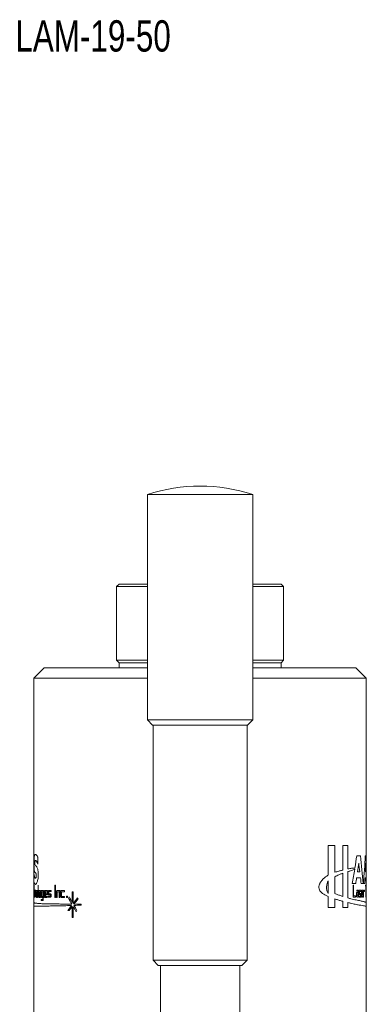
# Model space of a CAD drawing. Header units: inches. Extents: x 2.7 to 19.3, y 1.6 to 16.1.
# Tile 2 of 4: x 2.7 to 4.8, y 8.8 to 14.7. Entities that reach past the tile are written whole.
import ezdxf

# ---------------------------------------------------------------- set-up
doc = ezdxf.new("R2010")
doc.units = ezdxf.units.IN
doc.header["$MEASUREMENT"] = 0
doc.layers.add('SLD-0', color=7, linetype='Continuous')
doc.styles.add('SLDTEXTSTYLE0', font='TXT', dxfattribs={"width": 0.75})

msp = doc.modelspace()

# ---------------------------------------------------------------- linework, layer by layer
at = {"color": 7, "linetype": 'Continuous', "lineweight": 15}
for p, q in [((3.4546, 11.8864), (3.4546, 10.5377)), ((3.4546, 11.8864), (3.4797, 11.8864)), ((3.4797, 11.8864), (4.0846, 11.8864)), ((4.0846, 10.5377), (4.0846, 11.8864)), ((3.2846, 11.3499), (3.2696, 11.3349)), ((3.2696, 11.3349), (3.2696, 10.8949)), ((3.4546, 11.3349), (3.2696, 11.3349)), ((3.2846, 11.3499), (3.4546, 11.3499)), ((4.0846, 11.3499), (4.2546, 11.3499)), ((4.2696, 11.3349), (4.0846, 11.3349)), ((4.2696, 11.3349), (4.2546, 11.3499)), ((4.2696, 10.8949), (4.2696, 11.3349)), ((2.8366, 10.8499), (2.7746, 10.7879)), ((2.8366, 10.8499), (3.4546, 10.8499)), ((3.2696, 10.8949), (3.2846, 10.8799)), ((3.2696, 10.8949), (3.4546, 10.8949)), ((3.2846, 10.8799), (3.2846, 10.8499)), ((3.2846, 10.8799), (3.4546, 10.8799)), ((4.0846, 10.8949), (4.2696, 10.8949)), ((4.0846, 10.8799), (4.2546, 10.8799)), ((4.0846, 10.8499), (4.7026, 10.8499)), ((4.2546, 10.8799), (4.2696, 10.8949)), ((4.2546, 10.8499), (4.2546, 10.8799)), ((4.7646, 10.7879), (4.7026, 10.8499)), ((2.7746, 10.7879), (2.7746, 9.6328)), ((3.4546, 10.7879), (2.7746, 10.7879)), ((4.7646, 10.7879), (4.0846, 10.7879)), ((4.7646, 9.6328), (4.7646, 10.7879)), ((3.4546, 10.5377), (3.4859, 10.5064)), ((3.4546, 10.5377), (3.4797, 10.5377)), ((3.4797, 10.5377), (4.0846, 10.5377)), ((3.5084, 10.5064), (3.4859, 10.5064)), ((3.4881, 10.5064), (3.4881, 9.0997)), ((4.0534, 10.5064), (3.5084, 10.5064)), ((4.0511, 9.0997), (4.0511, 10.5064)), ((4.0534, 10.5064), (4.0846, 10.5377)), ((4.5373, 9.7861), (4.5372, 9.6081)), ((4.5767, 9.6255), (4.5768, 9.7861)), ((4.6233, 9.786), (4.6233, 9.6388)), ((4.6547, 9.6457), (4.6547, 9.786)), ((4.764, 9.6328), (4.7638, 9.7242)), ((2.7989, 9.6738), (2.7989, 9.7159)), ((2.7746, 9.6328), (2.7746, 9.5574)), ((2.7752, 9.5574), (2.7753, 9.6328)), ((2.7757, 9.6117), (2.7757, 9.5696)), ((4.6232, 9.4813), (4.6233, 9.6198)), ((4.6546, 9.472), (4.6547, 9.6298)), ((4.7646, 9.5574), (4.7646, 9.6328)), ((2.7746, 9.5575), (2.7746, 9.4436)), ((2.775, 9.5575), (2.7752, 9.5574)), ((2.777, 9.5489), (2.777, 9.4762)), ((2.7775, 9.5178), (2.7775, 9.5489)), ((2.7998, 9.5487), (2.7998, 9.476)), ((2.8014, 9.476), (2.8014, 9.5487)), ((2.9006, 9.5479), (2.9005, 9.4752)), ((2.9041, 9.4752), (2.9041, 9.5479)), ((4.5371, 9.4985), (4.5372, 9.5744)), ((4.5767, 9.5988), (4.5766, 9.4985)), ((4.6853, 9.5493), (4.6853, 9.4838)), ((4.6888, 9.485), (4.6888, 9.5493)), ((4.76, 9.5492), (4.76, 9.5432)), ((4.7633, 9.5432), (4.7633, 9.5492)), ((4.7644, 9.5575), (4.7643, 9.5575)), ((4.7646, 9.4436), (4.7646, 9.5575)), ((2.7747, 9.511), (2.7747, 9.4821)), ((2.7748, 9.4821), (2.7748, 9.5098)), ((2.776, 9.5098), (2.776, 9.5173)), ((2.7775, 9.4762), (2.7775, 9.5102)), ((2.7796, 9.5102), (2.7796, 9.4762)), ((2.7805, 9.4762), (2.7805, 9.5114)), ((2.7821, 9.5119), (2.7821, 9.4767)), ((2.783, 9.4767), (2.783, 9.5107)), ((2.7863, 9.5107), (2.7863, 9.4767)), ((2.7876, 9.4767), (2.7876, 9.5119)), ((2.7895, 9.5105), (2.7895, 9.4816)), ((2.7908, 9.5093), (2.7908, 9.4816)), ((2.7953, 9.4816), (2.7953, 9.5093)), ((2.797, 9.4816), (2.797, 9.5105)), ((2.8049, 9.51), (2.8049, 9.4811)), ((2.8067, 9.5088), (2.8067, 9.4811)), ((2.8129, 9.4811), (2.8129, 9.5088)), ((2.8152, 9.4811), (2.8152, 9.51)), ((2.8189, 9.5101), (2.8189, 9.4812)), ((2.8211, 9.5089), (2.8211, 9.4812)), ((2.8285, 9.4812), (2.8285, 9.5089)), ((2.8312, 9.4628), (2.8312, 9.5101)), ((2.8354, 9.5159), (2.8354, 9.4743)), ((2.8379, 9.4743), (2.8379, 9.5159)), ((2.8424, 9.5103), (2.8424, 9.4814)), ((2.845, 9.4814), (2.8451, 9.4902)), ((2.8451, 9.5091), (2.8451, 9.4967)), ((2.854, 9.4967), (2.854, 9.509)), ((2.8573, 9.4965), (2.8573, 9.5102)), ((2.8614, 9.5112), (2.8614, 9.4974)), ((2.8644, 9.4976), (2.8644, 9.51)), ((2.8752, 9.491), (2.8752, 9.4823)), ((2.878, 9.5099), (2.878, 9.5175)), ((2.878, 9.4823), (2.878, 9.4912)), ((2.9107, 9.5105), (2.9106, 9.4752)), ((2.9144, 9.4752), (2.9144, 9.5092)), ((2.9266, 9.5092), (2.9266, 9.4752)), ((2.931, 9.4752), (2.931, 9.5104)), ((2.9359, 9.5105), (2.9359, 9.4816)), ((2.9399, 9.4816), (2.94, 9.5093)), ((2.9579, 9.5093), (2.9579, 9.5168)), ((3.0047, 9.5087), (3.0047, 9.4453)), ((3.0103, 9.4393), (3.0103, 9.5087)), ((4.7057, 9.4978), (4.7057, 9.484)), ((4.7085, 9.4976), (4.7084, 9.4852)), ((4.7085, 9.5192), (4.7085, 9.5129)), ((4.716, 9.5129), (4.716, 9.5041)), ((4.716, 9.4852), (4.716, 9.4975)), ((4.7182, 9.484), (4.7182, 9.5129)), ((4.7212, 9.512), (4.7212, 9.4982)), ((4.7233, 9.4984), (4.7233, 9.5108)), ((4.7303, 9.4918), (4.7303, 9.4831)), ((4.7319, 9.5108), (4.7319, 9.5183)), ((4.7319, 9.4831), (4.7319, 9.492)), ((4.7357, 9.5125), (4.7357, 9.4836)), ((4.7374, 9.5113), (4.7374, 9.4989)), ((4.7374, 9.4836), (4.7374, 9.4924)), ((4.7426, 9.4989), (4.7426, 9.5112)), ((4.7443, 9.4987), (4.7443, 9.5124)), ((4.7468, 9.5127), (4.7467, 9.4775)), ((4.7481, 9.4775), (4.7481, 9.5115)), ((4.7534, 9.5115), (4.7534, 9.5191)), ((4.7617, 9.5432), (4.7617, 9.4765)), ((4.7622, 9.4765), (4.7622, 9.5432)), ((4.7638, 9.5111), (4.7638, 9.4822)), ((4.7641, 9.5099), (4.7641, 9.4975)), ((4.7641, 9.4822), (4.7641, 9.491)), ((4.7646, 9.4973), (4.7646, 9.5111)), ((4.7646, 9.4975), (4.7646, 9.5099)), ((2.7746, 9.4436), (2.7746, 9.4229)), ((2.776, 9.4758), (2.776, 9.4821)), ((2.8189, 9.4628), (2.8189, 9.4564)), ((2.8291, 9.4748), (2.8291, 9.4628)), ((2.854, 9.475), (2.854, 9.4814)), ((2.8614, 9.4823), (2.8614, 9.4759)), ((2.9579, 9.4752), (2.9579, 9.4816)), ((2.9703, 9.4828), (2.9703, 9.474)), ((2.9754, 9.474), (2.9754, 9.4828)), ((3.058, 9.4287), (3.058, 9.434)), ((4.5371, 9.4811), (4.5371, 9.4149)), ((4.5766, 9.4148), (4.5766, 9.4663)), ((4.6232, 9.4523), (4.6232, 9.4148)), ((4.6546, 9.4147), (4.6546, 9.4441)), ((4.6999, 9.4774), (4.6999, 9.485)), ((4.7212, 9.4831), (4.7212, 9.4768)), ((4.7426, 9.4772), (4.7426, 9.4836)), ((4.7646, 9.4758), (4.7646, 9.4822)), ((4.7646, 9.4229), (4.7646, 9.4436)), ((2.7746, 9.4229), (2.7746, 7.0999)), ((3.0047, 9.4215), (3.0046, 9.3542)), ((3.0102, 9.3542), (3.0103, 9.4203)), ((4.7646, 7.0999), (4.7646, 9.4229)), ((3.4881, 9.0997), (3.5194, 9.0684)), ((3.4881, 9.0997), (4.0511, 9.0997)), ((4.0199, 9.0684), (4.0511, 9.0997)), ((4.0199, 9.0684), (3.5194, 9.0684)), ((3.5321, 9.0684), (3.5321, 7.9444)), ((4.0071, 7.9444), (4.0071, 9.0684))]:
    msp.add_line(p, q, dxfattribs=at)
msp.add_arc((3.7696, 10.9192), 1.0172, 71.96136, 108.03864, dxfattribs=at)
for points in [[(4.5768, 9.7861), (4.5642, 9.7861), (4.551, 9.7861), (4.5373, 9.7861)], [(4.6547, 9.786), (4.6449, 9.786), (4.6344, 9.786), (4.6233, 9.786)], [(4.7076, 9.7244), (4.704, 9.7), (4.7003, 9.6756), (4.6964, 9.6512)], [(4.7292, 9.7244), (4.7229, 9.7244), (4.7157, 9.7244), (4.7076, 9.7244)], [(4.7459, 9.5576), (4.7412, 9.6132), (4.7357, 9.6688), (4.7292, 9.7244)], [(4.7583, 9.7242), (4.7556, 9.6687), (4.7519, 9.6132), (4.7474, 9.5576)], [(4.7638, 9.7242), (4.7629, 9.7242), (4.761, 9.7242), (4.7583, 9.7242)], [(4.719, 9.6809), (4.7168, 9.6635), (4.7144, 9.6462), (4.7119, 9.6288)], [(4.7256, 9.6288), (4.7235, 9.6461), (4.7213, 9.6635), (4.719, 9.6809)], [(4.7617, 9.6807), (4.7611, 9.6633), (4.7605, 9.646), (4.7597, 9.6286)], [(4.7632, 9.6285), (4.7628, 9.6459), (4.7623, 9.6633), (4.7617, 9.6807)], [(4.6952, 9.6439), (4.6906, 9.6152), (4.6858, 9.5865), (4.6807, 9.5578)], [(4.7119, 9.6288), (4.7168, 9.6288), (4.7214, 9.6288), (4.7256, 9.6288)], [(4.7597, 9.6286), (4.7612, 9.6286), (4.7624, 9.6286), (4.7632, 9.6285)], [(2.7775, 9.5489), (2.7774, 9.5489), (2.7772, 9.5489), (2.777, 9.5489)], [(2.8014, 9.5487), (2.8009, 9.5487), (2.8003, 9.5487), (2.7998, 9.5487)], [(2.9041, 9.5479), (2.9029, 9.5479), (2.9017, 9.5479), (2.9006, 9.5479)], [(4.6807, 9.5578), (4.6881, 9.5578), (4.695, 9.5578), (4.7015, 9.5578)], [(4.6888, 9.5493), (4.6877, 9.5493), (4.6865, 9.5493), (4.6853, 9.5493)], [(4.7015, 9.5578), (4.7033, 9.5694), (4.705, 9.581), (4.7067, 9.5927)], [(4.7067, 9.5927), (4.7154, 9.5927), (4.7231, 9.5926), (4.7299, 9.5926)], [(4.7299, 9.5926), (4.7312, 9.581), (4.7325, 9.5693), (4.7337, 9.5577)], [(4.7337, 9.5577), (4.7383, 9.5577), (4.7423, 9.5577), (4.7459, 9.5576)], [(4.7474, 9.5576), (4.7508, 9.5576), (4.7537, 9.5576), (4.7561, 9.5576)], [(4.7561, 9.5576), (4.7568, 9.5692), (4.7574, 9.5808), (4.758, 9.5925)], [(4.758, 9.5925), (4.761, 9.5925), (4.763, 9.5924), (4.7639, 9.5924)], [(4.7633, 9.5492), (4.7625, 9.5492), (4.7614, 9.5492), (4.76, 9.5492)], [(4.7639, 9.5924), (4.7641, 9.5808), (4.7643, 9.5691), (4.7644, 9.5575)], [(2.776, 9.5173), (2.7754, 9.5174), (2.775, 9.5174), (2.7748, 9.5174)], [(2.7748, 9.5098), (2.7751, 9.5098), (2.7755, 9.5098), (2.776, 9.5098)], [(2.7798, 9.5178), (2.7789, 9.5178), (2.7782, 9.5178), (2.7775, 9.5178)], [(2.7775, 9.5102), (2.7781, 9.5102), (2.7788, 9.5102), (2.7796, 9.5102)], [(2.7866, 9.5183), (2.7853, 9.5183), (2.784, 9.5183), (2.7829, 9.5183)], [(2.783, 9.5107), (2.784, 9.5107), (2.7851, 9.5107), (2.7863, 9.5107)], [(2.7957, 9.5168), (2.7939, 9.5168), (2.7922, 9.5168), (2.7906, 9.5169)], [(2.7953, 9.5093), (2.7937, 9.5093), (2.7922, 9.5093), (2.7908, 9.5093)], [(2.8134, 9.5163), (2.811, 9.5163), (2.8087, 9.5164), (2.8065, 9.5164)], [(2.8129, 9.5088), (2.8107, 9.5088), (2.8087, 9.5088), (2.8067, 9.5088)], [(2.8291, 9.5164), (2.8262, 9.5164), (2.8235, 9.5164), (2.8208, 9.5164)], [(2.8285, 9.5089), (2.8259, 9.5089), (2.8235, 9.5089), (2.8211, 9.5089)], [(2.8379, 9.5159), (2.8371, 9.5159), (2.8362, 9.5159), (2.8354, 9.5159)], [(2.8547, 9.5166), (2.8513, 9.5166), (2.8479, 9.5166), (2.8447, 9.5166)], [(2.854, 9.509), (2.8509, 9.509), (2.8479, 9.5091), (2.8451, 9.5091)], [(2.8451, 9.4967), (2.8479, 9.4967), (2.8509, 9.4967), (2.854, 9.4967)], [(2.8451, 9.4902), (2.8482, 9.4901), (2.8514, 9.4901), (2.8547, 9.4901)], [(2.878, 9.5175), (2.8732, 9.5175), (2.8685, 9.5175), (2.864, 9.5175)], [(2.864, 9.4911), (2.8676, 9.491), (2.8714, 9.491), (2.8752, 9.491)], [(2.8644, 9.51), (2.8688, 9.51), (2.8733, 9.5099), (2.878, 9.5099)], [(2.8752, 9.4976), (2.8715, 9.4976), (2.8679, 9.4976), (2.8644, 9.4976)], [(2.9276, 9.5168), (2.9229, 9.5168), (2.9184, 9.5168), (2.9139, 9.5168)], [(2.9144, 9.5092), (2.9184, 9.5092), (2.9224, 9.5092), (2.9266, 9.5092)], [(2.9579, 9.5168), (2.9516, 9.5169), (2.9454, 9.5169), (2.9394, 9.5169)], [(2.94, 9.5093), (2.9458, 9.5093), (2.9518, 9.5093), (2.9579, 9.5093)], [(3.0103, 9.5087), (3.0085, 9.5087), (3.0066, 9.5087), (3.0047, 9.5087)], [(4.716, 9.5041), (4.7133, 9.5041), (4.7106, 9.5041), (4.7078, 9.5041)], [(4.7163, 9.5192), (4.7138, 9.5192), (4.7112, 9.5192), (4.7085, 9.5192)], [(4.7085, 9.5129), (4.711, 9.5129), (4.7135, 9.5129), (4.716, 9.5129)], [(4.716, 9.4975), (4.7135, 9.4976), (4.711, 9.4976), (4.7085, 9.4976)], [(4.7319, 9.5183), (4.7291, 9.5183), (4.7262, 9.5183), (4.7231, 9.5183)], [(4.7231, 9.4919), (4.7256, 9.4919), (4.728, 9.4919), (4.7303, 9.4918)], [(4.7233, 9.5108), (4.7264, 9.5108), (4.7292, 9.5108), (4.7319, 9.5108)], [(4.7303, 9.4984), (4.7281, 9.4984), (4.7258, 9.4984), (4.7233, 9.4984)], [(4.743, 9.5188), (4.7412, 9.5188), (4.7392, 9.5188), (4.7372, 9.5188)], [(4.7426, 9.5112), (4.7409, 9.5113), (4.7392, 9.5113), (4.7374, 9.5113)], [(4.7374, 9.4989), (4.7392, 9.4989), (4.7409, 9.4989), (4.7426, 9.4989)], [(4.7374, 9.4924), (4.7394, 9.4924), (4.7412, 9.4923), (4.743, 9.4923)], [(4.7534, 9.5191), (4.7517, 9.5191), (4.7499, 9.5191), (4.7479, 9.5191)], [(4.7481, 9.5115), (4.75, 9.5115), (4.7518, 9.5115), (4.7534, 9.5115)], [(4.76, 9.5432), (4.7606, 9.5432), (4.7612, 9.5432), (4.7617, 9.5432)], [(4.7622, 9.5432), (4.7626, 9.5432), (4.763, 9.5432), (4.7633, 9.5432)], [(4.7646, 9.5174), (4.7645, 9.5174), (4.7643, 9.5174), (4.764, 9.5174)], [(4.7646, 9.5099), (4.7645, 9.5099), (4.7643, 9.5099), (4.7641, 9.5099)], [(4.7641, 9.4975), (4.7643, 9.4975), (4.7645, 9.4975), (4.7646, 9.4975)], [(4.7641, 9.491), (4.7644, 9.491), (4.7645, 9.491), (4.7646, 9.4909)], [(2.776, 9.4821), (2.7755, 9.4821), (2.7751, 9.4821), (2.7748, 9.4821)], [(2.7748, 9.4758), (2.775, 9.4758), (2.7754, 9.4758), (2.776, 9.4758)], [(2.777, 9.4762), (2.7772, 9.4762), (2.7774, 9.4762), (2.7775, 9.4762)], [(2.7796, 9.4762), (2.7799, 9.4762), (2.7802, 9.4762), (2.7805, 9.4762)], [(2.7821, 9.4767), (2.7824, 9.4767), (2.7827, 9.4767), (2.783, 9.4767)], [(2.7863, 9.4767), (2.7867, 9.4767), (2.7872, 9.4767), (2.7876, 9.4767)], [(2.7906, 9.4753), (2.7922, 9.4753), (2.7939, 9.4752), (2.7957, 9.4752)], [(2.7908, 9.4816), (2.7922, 9.4816), (2.7937, 9.4816), (2.7953, 9.4816)], [(2.7998, 9.476), (2.8003, 9.476), (2.8009, 9.476), (2.8014, 9.476)], [(2.8064, 9.4748), (2.8087, 9.4748), (2.811, 9.4747), (2.8134, 9.4747)], [(2.8067, 9.4811), (2.8087, 9.4811), (2.8107, 9.4811), (2.8129, 9.4811)], [(2.8291, 9.4628), (2.8255, 9.4628), (2.8221, 9.4628), (2.8189, 9.4628)], [(2.8189, 9.4564), (2.8221, 9.4564), (2.8255, 9.4564), (2.8291, 9.4564)], [(2.8208, 9.4748), (2.8235, 9.4748), (2.8262, 9.4748), (2.8291, 9.4748)], [(2.8211, 9.4812), (2.8235, 9.4812), (2.8259, 9.4812), (2.8285, 9.4812)], [(2.8354, 9.4743), (2.8362, 9.4743), (2.8371, 9.4743), (2.8379, 9.4743)], [(2.8447, 9.475), (2.8477, 9.475), (2.8508, 9.475), (2.854, 9.475)], [(2.854, 9.4814), (2.8509, 9.4814), (2.8479, 9.4814), (2.845, 9.4814)], [(2.8752, 9.4823), (2.8705, 9.4823), (2.8658, 9.4823), (2.8614, 9.4823)], [(2.8614, 9.4759), (2.8658, 9.4759), (2.8704, 9.4759), (2.8752, 9.4759)], [(2.9005, 9.4752), (2.9017, 9.4752), (2.9029, 9.4752), (2.9041, 9.4752)], [(2.9106, 9.4752), (2.9119, 9.4752), (2.9131, 9.4752), (2.9144, 9.4752)], [(2.9266, 9.4752), (2.928, 9.4752), (2.9295, 9.4752), (2.931, 9.4752)], [(2.9394, 9.4753), (2.9454, 9.4753), (2.9516, 9.4753), (2.9579, 9.4752)], [(2.9579, 9.4816), (2.9518, 9.4816), (2.9458, 9.4816), (2.9399, 9.4816)], [(2.9754, 9.4828), (2.9737, 9.4828), (2.972, 9.4828), (2.9703, 9.4828)], [(2.9703, 9.474), (2.972, 9.474), (2.9737, 9.474), (2.9754, 9.474)], [(2.9866, 9.4779), (2.9849, 9.4757), (2.9832, 9.4734), (2.9816, 9.4711)], [(2.9816, 9.4711), (2.9882, 9.4591), (2.9949, 9.4471), (3.0018, 9.435)], [(3.0047, 9.4453), (2.9985, 9.4562), (2.9925, 9.4671), (2.9866, 9.4779)], [(3.0365, 9.4726), (3.0276, 9.4615), (3.0188, 9.4504), (3.0103, 9.4393)], [(3.0149, 9.4348), (3.0231, 9.4454), (3.0315, 9.4559), (3.04, 9.4665)], [(3.058, 9.434), (3.0431, 9.4343), (3.0288, 9.4345), (3.0149, 9.4348)], [(3.015, 9.4273), (3.0288, 9.4278), (3.0432, 9.4282), (3.058, 9.4287)], [(3.0327, 9.397), (3.0267, 9.4071), (3.0208, 9.4172), (3.015, 9.4273)], [(3.04, 9.4665), (3.0388, 9.4686), (3.0377, 9.4706), (3.0365, 9.4726)], [(4.6878, 9.4774), (4.692, 9.4774), (4.696, 9.4774), (4.6999, 9.4774)], [(4.6999, 9.485), (4.6963, 9.485), (4.6926, 9.485), (4.6888, 9.485)], [(4.7078, 9.4777), (4.7107, 9.4776), (4.7135, 9.4776), (4.7162, 9.4776)], [(4.7084, 9.4852), (4.711, 9.4852), (4.7135, 9.4852), (4.716, 9.4852)], [(4.7303, 9.4831), (4.7274, 9.4831), (4.7244, 9.4831), (4.7212, 9.4831)], [(4.7212, 9.4768), (4.7244, 9.4767), (4.7274, 9.4767), (4.7303, 9.4767)], [(4.7372, 9.4772), (4.7391, 9.4772), (4.7409, 9.4772), (4.7426, 9.4772)], [(4.7426, 9.4836), (4.7409, 9.4836), (4.7392, 9.4836), (4.7374, 9.4836)], [(4.7467, 9.4775), (4.7472, 9.4775), (4.7477, 9.4775), (4.7481, 9.4775)], [(4.7617, 9.4765), (4.7618, 9.4765), (4.762, 9.4765), (4.7622, 9.4765)], [(4.764, 9.4758), (4.7643, 9.4758), (4.7645, 9.4758), (4.7646, 9.4758)], [(4.7646, 9.4822), (4.7645, 9.4822), (4.7643, 9.4822), (4.7641, 9.4822)], [(3.0008, 9.4269), (2.9934, 9.4169), (2.986, 9.407), (2.9789, 9.3971)], [(2.9789, 9.3971), (2.9814, 9.3971), (2.984, 9.3971), (2.9865, 9.3971)], [(2.9865, 9.3971), (2.9925, 9.4052), (2.9985, 9.4133), (3.0047, 9.4215)], [(3.0103, 9.4203), (3.0164, 9.4098), (3.0226, 9.3993), (3.0289, 9.3888)], [(3.0289, 9.3888), (3.0302, 9.3915), (3.0314, 9.3943), (3.0327, 9.397)], [(4.5371, 9.4149), (4.5508, 9.4149), (4.564, 9.4149), (4.5766, 9.4148)], [(4.6232, 9.4148), (4.6343, 9.4147), (4.6447, 9.4147), (4.6546, 9.4147)], [(3.0046, 9.3542), (3.0065, 9.3542), (3.0084, 9.3542), (3.0102, 9.3542)]]:
    msp.add_open_spline(points, degree=3, dxfattribs=at)
for points, knots in [([(2.7989, 9.7159), (2.7978, 9.7176), (2.7958, 9.7211), (2.792, 9.7272), (2.7875, 9.7322), (2.7831, 9.7322), (2.7801, 9.728), (2.7783, 9.7217), (2.7772, 9.7149), (2.7765, 9.7054), (2.776, 9.6926), (2.7758, 9.6776), (2.7758, 9.6645), (2.776, 9.6551), (2.7763, 9.6494), (2.7767, 9.6447), (2.7773, 9.6397), (2.7782, 9.6348), (2.78, 9.6285), (2.782, 9.6249), (2.784, 9.6231), (2.7849, 9.6225), (2.7856, 9.622), (2.7862, 9.6214), (2.7868, 9.6207), (2.7874, 9.6195), (2.788, 9.6178), (2.7885, 9.6152), (2.7889, 9.6122), (2.7891, 9.6088), (2.7891, 9.605), (2.7889, 9.6013), (2.7886, 9.598), (2.788, 9.5944), (2.787, 9.5916), (2.7858, 9.5905), (2.7847, 9.5902), (2.7836, 9.5899), (2.7826, 9.59), (2.7814, 9.5912), (2.78, 9.5943), (2.7786, 9.599), (2.7774, 9.6039), (2.7764, 9.608), (2.7759, 9.6105), (2.7757, 9.6117)], [0, 0, 0, 0, 0.0311403, 0.0622787, 0.1245158, 0.1867663, 0.2490011, 0.2824785, 0.311407, 0.3427165, 0.3740411, 0.4055292, 0.4369621, 0.4526016, 0.4681172, 0.4826257, 0.4995433, 0.5306441, 0.5617836, 0.6240587, 0.6395965, 0.6550383, 0.6628019, 0.6706372, 0.6794525, 0.6866607, 0.6961686, 0.7045139, 0.7113857, 0.7182915, 0.7262073, 0.7341085, 0.7419061, 0.750098, 0.7655066, 0.7813652, 0.7975287, 0.8132588, 0.8286566, 0.8440697, 0.8753145, 0.9066618, 0.9377498, 0.9688309, 1, 1, 1, 1]), ([(2.7757, 9.5696), (2.776, 9.5681), (2.7765, 9.5654), (2.7779, 9.5605), (2.7801, 9.5554), (2.7838, 9.5526), (2.7877, 9.5543), (2.791, 9.5588), (2.7937, 9.5642), (2.7965, 9.5713), (2.799, 9.5814), (2.8006, 9.5926), (2.8012, 9.6025), (2.8015, 9.6127), (2.801, 9.6231), (2.8001, 9.6324), (2.7987, 9.6407), (2.7965, 9.6489), (2.7936, 9.6561), (2.7909, 9.6603), (2.7883, 9.6636), (2.7864, 9.6657), (2.7849, 9.6668), (2.7839, 9.6675), (2.7831, 9.6682), (2.7825, 9.6688), (2.782, 9.6698), (2.7815, 9.6712), (2.7811, 9.6733), (2.7808, 9.676), (2.7806, 9.6796), (2.7806, 9.6835), (2.7808, 9.687), (2.7812, 9.6893), (2.7817, 9.6915), (2.7824, 9.6939), (2.7837, 9.6962), (2.7855, 9.6964), (2.7879, 9.6943), (2.7905, 9.6916), (2.7932, 9.6875), (2.796, 9.6811), (2.7979, 9.6762), (2.7989, 9.6738)], [0, 0, 0, 0, 0.0363432, 0.0623343, 0.1246632, 0.1907887, 0.2493063, 0.280654, 0.311682, 0.3430307, 0.3742695, 0.4057611, 0.4214807, 0.4371321, 0.4683915, 0.484063, 0.4996687, 0.5309104, 0.5620813, 0.5976986, 0.6244451, 0.6556112, 0.6712333, 0.6868383, 0.6992606, 0.7085279, 0.7178461, 0.7263562, 0.7341474, 0.7425974, 0.7499084, 0.7578626, 0.7655868, 0.7734385, 0.7815456, 0.7973035, 0.8127689, 0.8436749, 0.8752088, 0.9066056, 0.9376255, 0.9686745, 1, 1, 1, 1]), ([(4.5372, 9.6081), (4.5344, 9.6064), (4.529, 9.603), (4.5179, 9.5957), (4.5071, 9.5865), (4.4971, 9.5753), (4.4912, 9.5671), (4.4871, 9.5601), (4.4834, 9.5524), (4.4804, 9.5413), (4.4818, 9.527), (4.4867, 9.5145), (4.4943, 9.5055), (4.5056, 9.4973), (4.5171, 9.4902), (4.5286, 9.4848), (4.5343, 9.4823), (4.5371, 9.4811)], [0, 0, 0, 0, 0.062188, 0.124405, 0.248787, 0.313265, 0.373357, 0.407517, 0.437522, 0.499313, 0.56205, 0.626071, 0.688341, 0.751216, 0.875603, 0.937709, 1, 1, 1, 1]), ([(4.6233, 9.6388), (4.6208, 9.6381), (4.616, 9.6369), (4.6084, 9.6349), (4.5991, 9.6324), (4.5886, 9.6294), (4.5805, 9.6268), (4.5767, 9.6255)], [0, 0, 0, 0, 0.165586, 0.332251, 0.500008, 0.769451, 1, 1, 1, 1]), ([(4.6233, 9.6198), (4.6207, 9.6188), (4.6156, 9.617), (4.608, 9.6141), (4.599, 9.6103), (4.5886, 9.6055), (4.5806, 9.601), (4.5767, 9.5988)], [0, 0, 0, 0, 0.176439, 0.343092, 0.500022, 0.757565, 1, 1, 1, 1]), ([(4.6964, 9.6512), (4.6941, 9.651), (4.6898, 9.6506), (4.6832, 9.65), (4.6754, 9.6491), (4.6661, 9.6478), (4.6585, 9.6464), (4.6547, 9.6457)], [0, 0, 0, 0, 0.180268, 0.346933, 0.500006, 0.749129, 1, 1, 1, 1]), ([(4.6547, 9.6298), (4.6561, 9.6302), (4.6598, 9.6313), (4.6671, 9.6335), (4.6764, 9.6365), (4.6863, 9.6401), (4.6924, 9.6427), (4.6952, 9.6439)], [0, 0, 0, 0, 0.097287, 0.250004, 0.500004, 0.76985, 1, 1, 1, 1]), ([(4.5372, 9.5744), (4.5364, 9.5731), (4.5349, 9.5703), (4.5329, 9.566), (4.5311, 9.5614), (4.5291, 9.5551), (4.5272, 9.5467), (4.5261, 9.536), (4.5265, 9.5253), (4.5286, 9.5152), (4.5322, 9.5061), (4.5354, 9.5011), (4.5371, 9.4985)], [0, 0, 0, 0, 0.064071, 0.126881, 0.18882, 0.250295, 0.376793, 0.500314, 0.62866, 0.75005, 0.868425, 1, 1, 1, 1]), ([(2.7748, 9.5174), (2.7748, 9.5173), (2.7748, 9.5172), (2.7748, 9.5166), (2.7747, 9.5154), (2.7747, 9.5135), (2.7747, 9.5119), (2.7747, 9.511)], [0, 0, 0, 0, 0.171517, 0.334558, 0.500717, 0.749019, 1, 1, 1, 1]), ([(2.7805, 9.5114), (2.7805, 9.512), (2.7805, 9.5131), (2.7804, 9.5146), (2.7803, 9.5161), (2.7801, 9.5175), (2.7799, 9.5177), (2.7798, 9.5178)], [0, 0, 0, 0, 0.171553, 0.334592, 0.500702, 0.749128, 1, 1, 1, 1]), ([(2.7829, 9.5183), (2.7828, 9.5183), (2.7827, 9.5182), (2.7825, 9.5175), (2.7823, 9.5163), (2.7821, 9.5145), (2.7821, 9.5128), (2.7821, 9.5119)], [0, 0, 0, 0, 0.171517, 0.334558, 0.500717, 0.749019, 1, 1, 1, 1]), ([(2.7876, 9.5119), (2.7876, 9.5125), (2.7876, 9.5136), (2.7875, 9.5152), (2.7873, 9.5167), (2.787, 9.518), (2.7868, 9.5182), (2.7866, 9.5183)], [0, 0, 0, 0, 0.171553, 0.334592, 0.500702, 0.749128, 1, 1, 1, 1]), ([(2.7906, 9.5169), (2.7905, 9.5168), (2.7903, 9.5167), (2.7901, 9.5161), (2.7898, 9.5149), (2.7896, 9.513), (2.7895, 9.5113), (2.7895, 9.5105)], [0, 0, 0, 0, 0.171517, 0.334558, 0.500717, 0.749019, 1, 1, 1, 1]), ([(2.797, 9.5105), (2.797, 9.511), (2.797, 9.5122), (2.7968, 9.5137), (2.7966, 9.5152), (2.7962, 9.5166), (2.7959, 9.5167), (2.7957, 9.5168)], [0, 0, 0, 0, 0.171553, 0.334592, 0.500702, 0.749128, 1, 1, 1, 1]), ([(2.8065, 9.5164), (2.8063, 9.5163), (2.806, 9.5162), (2.8057, 9.5156), (2.8053, 9.5144), (2.8049, 9.5125), (2.8049, 9.5108), (2.8049, 9.51)], [0, 0, 0, 0, 0.171517, 0.334558, 0.500717, 0.749019, 1, 1, 1, 1]), ([(2.8152, 9.51), (2.8152, 9.5105), (2.8151, 9.5117), (2.815, 9.5132), (2.8146, 9.5147), (2.8141, 9.5161), (2.8136, 9.5162), (2.8134, 9.5163)], [0, 0, 0, 0, 0.171553, 0.334592, 0.500702, 0.749128, 1, 1, 1, 1]), ([(2.8208, 9.5164), (2.8207, 9.5164), (2.8203, 9.5163), (2.8199, 9.5157), (2.8194, 9.5145), (2.819, 9.5126), (2.819, 9.5109), (2.8189, 9.5101)], [0, 0, 0, 0, 0.171517, 0.334558, 0.500717, 0.749019, 1, 1, 1, 1]), ([(2.8312, 9.5101), (2.8312, 9.5106), (2.8312, 9.5117), (2.8309, 9.5133), (2.8305, 9.5148), (2.8299, 9.5162), (2.8294, 9.5163), (2.8291, 9.5164)], [0, 0, 0, 0, 0.171553, 0.334592, 0.500702, 0.749128, 1, 1, 1, 1]), ([(2.8447, 9.5166), (2.8445, 9.5166), (2.8441, 9.5165), (2.8435, 9.5158), (2.843, 9.5146), (2.8425, 9.5128), (2.8424, 9.5111), (2.8424, 9.5103)], [0, 0, 0, 0, 0.171517, 0.334558, 0.500717, 0.749019, 1, 1, 1, 1]), ([(2.8573, 9.5102), (2.8572, 9.5108), (2.8572, 9.5119), (2.8569, 9.5135), (2.8565, 9.515), (2.8557, 9.5163), (2.8551, 9.5165), (2.8547, 9.5166)], [0, 0, 0, 0, 0.171553, 0.334592, 0.500702, 0.749128, 1, 1, 1, 1]), ([(2.8547, 9.4901), (2.855, 9.4902), (2.8554, 9.4903), (2.856, 9.4909), (2.8566, 9.4921), (2.8572, 9.494), (2.8572, 9.4956), (2.8573, 9.4965)], [0, 0, 0, 0, 0.171517, 0.334558, 0.500717, 0.749019, 1, 1, 1, 1]), ([(2.864, 9.5175), (2.8638, 9.5175), (2.8633, 9.5174), (2.8627, 9.5167), (2.8621, 9.5155), (2.8615, 9.5137), (2.8614, 9.512), (2.8614, 9.5112)], [0, 0, 0, 0, 0.171517, 0.334558, 0.500717, 0.749019, 1, 1, 1, 1]), ([(2.8614, 9.4974), (2.8614, 9.4968), (2.8614, 9.4957), (2.8617, 9.4942), (2.8622, 9.4927), (2.863, 9.4913), (2.8637, 9.4911), (2.864, 9.4911)], [0, 0, 0, 0, 0.171553, 0.334592, 0.500702, 0.749128, 1, 1, 1, 1]), ([(2.878, 9.4912), (2.878, 9.4918), (2.878, 9.4929), (2.8777, 9.4945), (2.8772, 9.496), (2.8763, 9.4973), (2.8756, 9.4975), (2.8752, 9.4976)], [0, 0, 0, 0, 0.171553, 0.334592, 0.500702, 0.749128, 1, 1, 1, 1]), ([(2.9139, 9.5168), (2.9136, 9.5168), (2.913, 9.5167), (2.9122, 9.516), (2.9115, 9.5148), (2.9108, 9.513), (2.9107, 9.5113), (2.9107, 9.5105)], [0, 0, 0, 0, 0.171517, 0.334558, 0.500717, 0.749019, 1, 1, 1, 1]), ([(2.931, 9.5104), (2.931, 9.511), (2.931, 9.5121), (2.9306, 9.5137), (2.93, 9.5152), (2.929, 9.5165), (2.9281, 9.5167), (2.9276, 9.5168)], [0, 0, 0, 0, 0.171553, 0.334592, 0.500702, 0.749128, 1, 1, 1, 1]), ([(2.9394, 9.5169), (2.9391, 9.5168), (2.9385, 9.5167), (2.9376, 9.5161), (2.9368, 9.5149), (2.9361, 9.513), (2.936, 9.5114), (2.9359, 9.5105)], [0, 0, 0, 0, 0.171517, 0.334558, 0.500717, 0.749019, 1, 1, 1, 1]), ([(4.5766, 9.4985), (4.5796, 9.4972), (4.5856, 9.4947), (4.5947, 9.4912), (4.6041, 9.4878), (4.6136, 9.4844), (4.62, 9.4824), (4.6232, 9.4813)], [0, 0, 0, 0, 0.180618, 0.370871, 0.570818, 0.780512, 1, 1, 1, 1]), ([(4.7078, 9.5041), (4.7076, 9.5041), (4.7072, 9.504), (4.7067, 9.5033), (4.7062, 9.5021), (4.7058, 9.5003), (4.7057, 9.4986), (4.7057, 9.4978)], [0, 0, 0, 0, 0.171517, 0.334558, 0.500717, 0.749019, 1, 1, 1, 1]), ([(4.7182, 9.5129), (4.7182, 9.5134), (4.7182, 9.5145), (4.718, 9.5161), (4.7176, 9.5176), (4.717, 9.519), (4.7165, 9.5191), (4.7163, 9.5192)], [0, 0, 0, 0, 0.171553, 0.334592, 0.500702, 0.749128, 1, 1, 1, 1]), ([(4.7231, 9.5183), (4.7229, 9.5183), (4.7226, 9.5182), (4.7221, 9.5176), (4.7217, 9.5164), (4.7213, 9.5145), (4.7213, 9.5128), (4.7212, 9.512)], [0, 0, 0, 0, 0.171517, 0.334558, 0.500717, 0.749019, 1, 1, 1, 1]), ([(4.7212, 9.4982), (4.7212, 9.4977), (4.7213, 9.4966), (4.7215, 9.495), (4.7218, 9.4935), (4.7223, 9.4921), (4.7228, 9.492), (4.7231, 9.4919)], [0, 0, 0, 0, 0.171553, 0.334592, 0.500702, 0.749128, 1, 1, 1, 1]), ([(4.7319, 9.492), (4.7319, 9.4926), (4.7319, 9.4937), (4.7317, 9.4953), (4.7314, 9.4968), (4.7309, 9.4981), (4.7305, 9.4983), (4.7303, 9.4984)], [0, 0, 0, 0, 0.171553, 0.334592, 0.500702, 0.749128, 1, 1, 1, 1]), ([(4.7372, 9.5188), (4.737, 9.5188), (4.7368, 9.5187), (4.7364, 9.518), (4.7361, 9.5169), (4.7357, 9.515), (4.7357, 9.5133), (4.7357, 9.5125)], [0, 0, 0, 0, 0.171517, 0.334558, 0.500717, 0.749019, 1, 1, 1, 1]), ([(4.7443, 9.5124), (4.7443, 9.513), (4.7443, 9.5141), (4.7441, 9.5157), (4.7439, 9.5172), (4.7435, 9.5185), (4.7432, 9.5187), (4.743, 9.5188)], [0, 0, 0, 0, 0.171553, 0.334592, 0.500702, 0.749128, 1, 1, 1, 1]), ([(4.743, 9.4923), (4.7431, 9.4924), (4.7433, 9.4925), (4.7437, 9.4931), (4.744, 9.4943), (4.7442, 9.4962), (4.7443, 9.4979), (4.7443, 9.4987)], [0, 0, 0, 0, 0.171517, 0.334558, 0.500717, 0.749019, 1, 1, 1, 1]), ([(4.7479, 9.5191), (4.7478, 9.5191), (4.7476, 9.519), (4.7473, 9.5183), (4.7471, 9.5171), (4.7468, 9.5153), (4.7468, 9.5136), (4.7468, 9.5127)], [0, 0, 0, 0, 0.171517, 0.334558, 0.500717, 0.749019, 1, 1, 1, 1]), ([(4.764, 9.5174), (4.764, 9.5174), (4.764, 9.5173), (4.7639, 9.5166), (4.7639, 9.5155), (4.7638, 9.5136), (4.7638, 9.5119), (4.7638, 9.5111)], [0, 0, 0, 0, 0.171517, 0.334558, 0.500717, 0.749019, 1, 1, 1, 1]), ([(4.7646, 9.5111), (4.7646, 9.5116), (4.7646, 9.5127), (4.7646, 9.5143), (4.7646, 9.5158), (4.7646, 9.5171), (4.7646, 9.5173), (4.7646, 9.5174)], [0, 0, 0, 0, 0.171553, 0.334592, 0.500702, 0.749128, 1, 1, 1, 1]), ([(4.7646, 9.4909), (4.7646, 9.491), (4.7646, 9.4911), (4.7646, 9.4917), (4.7646, 9.4929), (4.7646, 9.4948), (4.7646, 9.4965), (4.7646, 9.4973)], [0, 0, 0, 0, 0.171517, 0.334558, 0.500717, 0.749019, 1, 1, 1, 1]), ([(3.0018, 9.435), (2.9893, 9.4352), (2.9659, 9.4356), (2.9332, 9.4358), (2.9035, 9.4359), (2.8759, 9.4359), (2.855, 9.4362), (2.8388, 9.4367), (2.8272, 9.4372), (2.8161, 9.4379), (2.8057, 9.4388), (2.797, 9.4396), (2.7906, 9.4403), (2.785, 9.4409), (2.7796, 9.4415), (2.776, 9.4423), (2.7744, 9.443), (2.7748, 9.4435), (2.7748, 9.4436)], [0, 0, 0, 0, 0.087818, 0.164321, 0.253511, 0.338033, 0.42252, 0.47455, 0.52816, 0.573433, 0.633799, 0.69706, 0.739438, 0.780266, 0.845077, 0.921558, 0.985803, 1, 1, 1, 1]), ([(2.7747, 9.4821), (2.7747, 9.4816), (2.7747, 9.4805), (2.7747, 9.4789), (2.7748, 9.4774), (2.7748, 9.476), (2.7748, 9.4759), (2.7748, 9.4758)], [0, 0, 0, 0, 0.171553, 0.334592, 0.500702, 0.749128, 1, 1, 1, 1]), ([(2.7895, 9.4816), (2.7895, 9.4811), (2.7895, 9.4799), (2.7897, 9.4784), (2.7899, 9.4769), (2.7902, 9.4755), (2.7905, 9.4753), (2.7906, 9.4753)], [0, 0, 0, 0, 0.171553, 0.334592, 0.500702, 0.749128, 1, 1, 1, 1]), ([(2.7957, 9.4752), (2.7958, 9.4753), (2.796, 9.4754), (2.7964, 9.476), (2.7967, 9.4772), (2.797, 9.4791), (2.797, 9.4807), (2.797, 9.4816)], [0, 0, 0, 0, 0.1715168, 0.3345582, 0.5007169, 0.7490191, 1, 1, 1, 1]), ([(2.8049, 9.4811), (2.8049, 9.4806), (2.8049, 9.4794), (2.8051, 9.4779), (2.8054, 9.4764), (2.8058, 9.475), (2.8062, 9.4749), (2.8064, 9.4748)], [0, 0, 0, 0, 0.171553, 0.334592, 0.500702, 0.749128, 1, 1, 1, 1]), ([(2.8134, 9.4747), (2.8136, 9.4748), (2.8139, 9.4749), (2.8143, 9.4755), (2.8147, 9.4767), (2.8151, 9.4786), (2.8152, 9.4803), (2.8152, 9.4811)], [0, 0, 0, 0, 0.171517, 0.334558, 0.500717, 0.749019, 1, 1, 1, 1]), ([(2.8189, 9.4812), (2.8189, 9.4806), (2.819, 9.4795), (2.8192, 9.478), (2.8195, 9.4765), (2.8201, 9.4751), (2.8206, 9.4749), (2.8208, 9.4748)], [0, 0, 0, 0, 0.171553, 0.334592, 0.500702, 0.749128, 1, 1, 1, 1]), ([(2.8291, 9.4564), (2.8293, 9.4565), (2.8296, 9.4566), (2.8302, 9.4572), (2.8307, 9.4584), (2.8311, 9.4603), (2.8312, 9.4619), (2.8312, 9.4628)], [0, 0, 0, 0, 0.171517, 0.334558, 0.500717, 0.749019, 1, 1, 1, 1]), ([(2.8424, 9.4814), (2.8424, 9.4808), (2.8424, 9.4797), (2.8427, 9.4782), (2.8431, 9.4766), (2.8438, 9.4753), (2.8444, 9.4751), (2.8447, 9.475)], [0, 0, 0, 0, 0.171553, 0.334592, 0.500702, 0.749128, 1, 1, 1, 1]), ([(2.8752, 9.4759), (2.8755, 9.4759), (2.876, 9.476), (2.8767, 9.4767), (2.8773, 9.4779), (2.8779, 9.4797), (2.878, 9.4814), (2.878, 9.4823)], [0, 0, 0, 0, 0.171517, 0.334558, 0.500717, 0.749019, 1, 1, 1, 1]), ([(2.9359, 9.4816), (2.9359, 9.4811), (2.936, 9.48), (2.9364, 9.4784), (2.937, 9.4769), (2.938, 9.4755), (2.9389, 9.4754), (2.9394, 9.4753)], [0, 0, 0, 0, 0.171553, 0.334592, 0.500702, 0.749128, 1, 1, 1, 1]), ([(4.5766, 9.4663), (4.5797, 9.4653), (4.5859, 9.4633), (4.5951, 9.4604), (4.6044, 9.4576), (4.6139, 9.4549), (4.6201, 9.4531), (4.6232, 9.4523)], [0, 0, 0, 0, 0.1862, 0.379278, 0.579258, 0.786159, 1, 1, 1, 1]), ([(4.7645, 9.4436), (4.7644, 9.444), (4.7642, 9.4447), (4.7612, 9.4462), (4.7559, 9.4481), (4.7486, 9.4502), (4.7396, 9.4524), (4.7293, 9.4547), (4.7174, 9.4572), (4.704, 9.46), (4.6891, 9.4633), (4.6728, 9.4671), (4.6607, 9.4704), (4.6546, 9.472)], [0, 0, 0, 0, 0.081643, 0.183023, 0.28506, 0.387757, 0.4748, 0.56516, 0.654275, 0.739862, 0.826423, 0.913387, 1, 1, 1, 1]), ([(4.6546, 9.4441), (4.6577, 9.4434), (4.6631, 9.4421), (4.6735, 9.4396), (4.6903, 9.4359), (4.7116, 9.4314), (4.7326, 9.4276), (4.7482, 9.425), (4.7591, 9.4236), (4.7633, 9.4231), (4.7645, 9.4229), (4.7646, 9.4229), (4.7646, 9.4229)], [0, 0, 0, 0, 0.044034, 0.076465, 0.15293, 0.305828, 0.454912, 0.611627, 0.755823, 0.917429, 0.957272, 1, 1, 1, 1]), ([(4.6853, 9.4838), (4.6853, 9.4832), (4.6854, 9.4821), (4.6856, 9.4806), (4.6861, 9.4791), (4.6868, 9.4777), (4.6874, 9.4775), (4.6878, 9.4774)], [0, 0, 0, 0, 0.171553, 0.334592, 0.500702, 0.749128, 1, 1, 1, 1]), ([(4.7057, 9.484), (4.7057, 9.4834), (4.7057, 9.4823), (4.7059, 9.4808), (4.7063, 9.4793), (4.707, 9.4779), (4.7075, 9.4777), (4.7078, 9.4777)], [0, 0, 0, 0, 0.171553, 0.334592, 0.500702, 0.749128, 1, 1, 1, 1]), ([(4.7162, 9.4776), (4.7164, 9.4777), (4.7168, 9.4778), (4.7172, 9.4784), (4.7177, 9.4796), (4.7181, 9.4815), (4.7182, 9.4831), (4.7182, 9.484)], [0, 0, 0, 0, 0.171517, 0.334558, 0.500717, 0.749019, 1, 1, 1, 1]), ([(4.7303, 9.4767), (4.7304, 9.4768), (4.7307, 9.4769), (4.7311, 9.4775), (4.7315, 9.4787), (4.7318, 9.4806), (4.7319, 9.4822), (4.7319, 9.4831)], [0, 0, 0, 0, 0.171517, 0.334558, 0.500717, 0.749019, 1, 1, 1, 1]), ([(4.7357, 9.4836), (4.7357, 9.483), (4.7357, 9.4819), (4.7359, 9.4804), (4.7361, 9.4788), (4.7366, 9.4775), (4.737, 9.4773), (4.7372, 9.4772)], [0, 0, 0, 0, 0.171553, 0.334592, 0.500702, 0.749128, 1, 1, 1, 1]), ([(4.7638, 9.4822), (4.7638, 9.4816), (4.7638, 9.4805), (4.7638, 9.479), (4.7639, 9.4775), (4.764, 9.4761), (4.764, 9.4759), (4.764, 9.4758)], [0, 0, 0, 0, 0.171553, 0.334592, 0.500702, 0.749128, 1, 1, 1, 1]), ([(2.7746, 9.4229), (2.7747, 9.4229), (2.7747, 9.4229), (2.7753, 9.4229), (2.7767, 9.4229), (2.78, 9.423), (2.788, 9.4231), (2.8073, 9.4232), (2.8415, 9.4234), (2.8821, 9.4239), (2.9115, 9.4245), (2.9366, 9.425), (2.9563, 9.4255), (2.9775, 9.4261), (2.9925, 9.4266), (3.0008, 9.4269)], [0, 0, 0, 0, 0.02375, 0.048649, 0.091039, 0.154384, 0.219169, 0.365798, 0.577094, 0.68773, 0.788529, 0.842223, 0.894264, 0.94188, 1, 1, 1, 1])]:
    msp.add_open_spline(points, degree=3, knots=knots, dxfattribs=at)

# ---------------------------------------------------------------- texts
at = {"layer": 'SLD-0', "color": 7, "insert": (2.6643, 14.7242), "char_height": 0.1875, "attachment_point": 1, "style": 'SLDTEXTSTYLE0'}
msp.add_mtext('LAM-19-50', dxfattribs=at)

doc.saveas('drawing.dxf')
